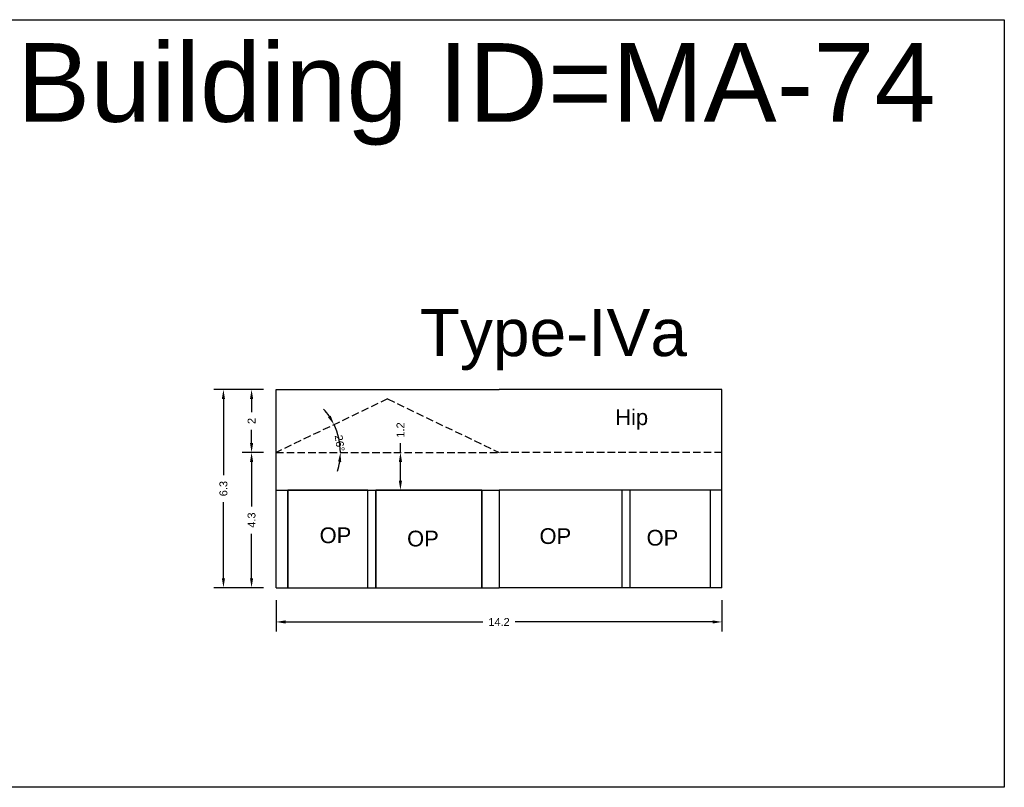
# Model space of a CAD drawing. Header units: metres. Extents: x 3416649 to 3417100, y -6712966 to -6712690.
# Tile 11 of 72: x 3416783 to 3416814, y -6712966 to -6712941. Entities that reach past the tile are written whole.
import ezdxf

# ---------------------------------------------------------------- set-up
doc = ezdxf.new("R2010")
doc.units = ezdxf.units.M
doc.linetypes.add('ACAD_ISO02W100', pattern=[15, 12, -3])
doc.layers.add('Dotted', color=7, linetype='ACAD_ISO02W100', plot=False)
doc.styles.get("Standard").update_dxf_attribs({"font": 'arial.ttf'})
doc.dimstyles.new('ISO-25', dxfattribs={"dimtxt": 0.25, "dimasz": 0.3, "dimexe": 0.3, "dimexo": 0.4, "dimgap": 0.2, "dimtad": 0, "dimdec": 1, "dimdsep": 46, "dimtxsty": 'Standard', "dimcen": 2.5, "dimadec": 0, "dimazin": 0, "dimtfac": 1, "dimtdec": 1, "dimtmove": 0, "dimatfit": 3, "dimfxl": 1, "dimarcsym": 0})

# ---------------------------------------------------------------- blocks, each defined once
blk = doc.blocks.new('*D613')
at = {"color": 0, "lineweight": -2, "transparency": 16777216}
for start, end in [(34.0347, 42.4495), (0, 25.62), (343.1705, 351.5853)]:
    blk.add_arc((3416791.148, -6712955.031), 2.045, start, end, dxfattribs=at)
at = {"color": 0, "transparency": 16777216}
for points in [[(3416792.886, -6712953.862), (3416792.799, -6712953.912), (3416792.991, -6712954.147)], [(3416793.121, -6712955.327), (3416793.22, -6712955.334), (3416793.192, -6712955.031)]]:
    blk.add_solid(points, dxfattribs=at)
at = {"layer": 'Defpoints', "color": 0, "transparency": 16777216}
for p in [(3416794.693, -6712953.331), (3416793.102, -6712954.431), (3416791.148, -6712955.031), (3416791.148, -6712955.031), (3416798.238, -6712955.031)]:
    blk.add_point(p, dxfattribs=at)
at = {"color": 0, "transparency": 16777216, "insert": (3416793.171, -6712954.736), "char_height": 0.25, "attachment_point": 5, "rotation": 278.3144}
blk.add_mtext('26°', dxfattribs=at)
blk = doc.blocks.new('*D614')
at = {"color": 0, "lineweight": -2, "transparency": 16777216}
for p, q in [((3416790.748, -6712955.031), (3416790.069, -6712955.031)), ((3416790.369, -6712955.331), (3416790.369, -6712956.749)), ((3416790.369, -6712959.031), (3416790.369, -6712957.614)), ((3416790.748, -6712959.331), (3416790.069, -6712959.331))]:
    blk.add_line(p, q, dxfattribs=at)
at = {"color": 0, "transparency": 16777216}
for points in [[(3416790.319, -6712955.331), (3416790.419, -6712955.331), (3416790.369, -6712955.031)], [(3416790.319, -6712959.031), (3416790.419, -6712959.031), (3416790.369, -6712959.331)]]:
    blk.add_solid(points, dxfattribs=at)
at = {"layer": 'Defpoints', "color": 0, "transparency": 16777216}
for p in [(3416790.369, -6712955.031), (3416791.148, -6712955.031), (3416791.148, -6712959.331)]:
    blk.add_point(p, dxfattribs=at)
at = {"color": 0, "transparency": 16777216, "insert": (3416790.369, -6712957.181), "char_height": 0.25, "attachment_point": 5, "rotation": 90}
blk.add_mtext('4.3', dxfattribs=at)
blk = doc.blocks.new('*D615')
at = {"color": 0, "lineweight": -2, "transparency": 16777216}
for p, q in [((3416795.103, -6712955.031), (3416795.103, -6712954.731)), ((3416794.767, -6712955.031), (3416794.803, -6712955.031)), ((3416795.103, -6712955.931), (3416795.103, -6712955.331)), ((3416794.767, -6712956.231), (3416794.803, -6712956.231))]:
    blk.add_line(p, q, dxfattribs=at)
at = {"color": 0, "transparency": 16777216}
for points in [[(3416795.053, -6712955.331), (3416795.153, -6712955.331), (3416795.103, -6712955.031)], [(3416795.053, -6712955.931), (3416795.153, -6712955.931), (3416795.103, -6712956.231)]]:
    blk.add_solid(points, dxfattribs=at)
at = {"layer": 'Defpoints', "color": 0, "transparency": 16777216}
for p in [(3416795.103, -6712955.031), (3416795.167, -6712955.031), (3416795.167, -6712956.231)]:
    blk.add_point(p, dxfattribs=at)
at = {"color": 0, "transparency": 16777216, "insert": (3416795.103, -6712954.317), "char_height": 0.25, "attachment_point": 5, "rotation": 90}
blk.add_mtext('1.2', dxfattribs=at)
blk = doc.blocks.new('*D616')
at = {"color": 0, "lineweight": -2, "transparency": 16777216}
for p, q in [((3416790.748, -6712953.031), (3416790.069, -6712953.031)), ((3416790.369, -6712953.331), (3416790.369, -6712953.749)), ((3416790.369, -6712954.731), (3416790.369, -6712954.314)), ((3416790.748, -6712955.031), (3416790.069, -6712955.031))]:
    blk.add_line(p, q, dxfattribs=at)
at = {"color": 0, "transparency": 16777216}
for points in [[(3416790.319, -6712953.331), (3416790.419, -6712953.331), (3416790.369, -6712953.031)], [(3416790.319, -6712954.731), (3416790.419, -6712954.731), (3416790.369, -6712955.031)]]:
    blk.add_solid(points, dxfattribs=at)
at = {"layer": 'Defpoints', "color": 0, "transparency": 16777216}
for p in [(3416790.369, -6712953.031), (3416791.148, -6712953.031), (3416791.148, -6712955.031)]:
    blk.add_point(p, dxfattribs=at)
at = {"color": 0, "transparency": 16777216, "insert": (3416790.369, -6712954.031), "char_height": 0.25, "attachment_point": 5, "rotation": 90}
blk.add_mtext('2', dxfattribs=at)
blk = doc.blocks.new('*D617')
at = {"color": 0, "lineweight": -2, "transparency": 16777216}
for p, q in [((3416791.148, -6712959.731), (3416791.148, -6712960.719)), ((3416805.328, -6712959.731), (3416805.328, -6712960.719)), ((3416791.448, -6712960.419), (3416797.726, -6712960.419)), ((3416805.028, -6712960.419), (3416798.75, -6712960.419))]:
    blk.add_line(p, q, dxfattribs=at)
at = {"color": 0, "transparency": 16777216}
for points in [[(3416791.448, -6712960.369), (3416791.448, -6712960.469), (3416791.148, -6712960.419)], [(3416805.028, -6712960.369), (3416805.028, -6712960.469), (3416805.328, -6712960.419)]]:
    blk.add_solid(points, dxfattribs=at)
at = {"layer": 'Defpoints', "color": 0, "transparency": 16777216}
for p in [(3416791.148, -6712959.331), (3416805.328, -6712959.331), (3416805.328, -6712960.419)]:
    blk.add_point(p, dxfattribs=at)
at = {"color": 0, "transparency": 16777216, "insert": (3416798.238, -6712960.419), "char_height": 0.25, "attachment_point": 5}
blk.add_mtext('14.2', dxfattribs=at)
blk = doc.blocks.new('*D618')
at = {"color": 0, "lineweight": -2, "transparency": 16777216}
for p, q in [((3416790.748, -6712953.031), (3416789.174, -6712953.031)), ((3416789.474, -6712953.331), (3416789.474, -6712955.753)), ((3416789.474, -6712959.031), (3416789.474, -6712956.61)), ((3416790.748, -6712959.331), (3416789.174, -6712959.331))]:
    blk.add_line(p, q, dxfattribs=at)
at = {"color": 0, "transparency": 16777216}
for points in [[(3416789.424, -6712953.331), (3416789.524, -6712953.331), (3416789.474, -6712953.031)], [(3416789.424, -6712959.031), (3416789.524, -6712959.031), (3416789.474, -6712959.331)]]:
    blk.add_solid(points, dxfattribs=at)
at = {"layer": 'Defpoints', "color": 0, "transparency": 16777216}
for p in [(3416789.474, -6712953.031), (3416791.148, -6712953.031), (3416791.148, -6712959.331)]:
    blk.add_point(p, dxfattribs=at)
at = {"color": 0, "transparency": 16777216, "insert": (3416789.474, -6712956.181), "char_height": 0.25, "attachment_point": 5, "rotation": 90}
blk.add_mtext('6.3', dxfattribs=at)

msp = doc.modelspace()

# ---------------------------------------------------------------- linework, layer by layer
for points in [[(3416779.342, -6712941.276), (3416814.306, -6712941.276), (3416814.306, -6712965.674), (3416779.342, -6712965.674)], [(3416794.068, -6712956.231), (3416791.518, -6712956.231), (3416791.518, -6712959.331), (3416794.068, -6712959.331)], [(3416797.688, -6712956.231), (3416794.318, -6712956.231), (3416794.318, -6712959.331), (3416797.688, -6712959.331)]]:
    msp.add_lwpolyline(points, close=True)
for points in [[(3416791.148, -6712959.331), (3416791.148, -6712953.031)], [(3416791.148, -6712953.031), (3416798.238, -6712953.031)], [(3416805.328, -6712953.031), (3416798.238, -6712953.031)], [(3416805.328, -6712959.331), (3416805.328, -6712953.031)], [(3416791.148, -6712956.231), (3416798.238, -6712956.231)], [(3416791.518, -6712959.331), (3416791.518, -6712956.231)], [(3416794.068, -6712959.331), (3416794.068, -6712956.231)], [(3416794.318, -6712959.331), (3416794.318, -6712956.231)], [(3416797.688, -6712956.231), (3416797.688, -6712959.331)], [(3416805.328, -6712956.231), (3416798.238, -6712956.231)], [(3416798.238, -6712956.231), (3416798.238, -6712959.331)], [(3416798.238, -6712956.231), (3416798.238, -6712959.331)], [(3416802.158, -6712959.331), (3416802.158, -6712956.231)], [(3416802.408, -6712959.331), (3416802.408, -6712956.231)], [(3416804.958, -6712959.331), (3416804.958, -6712956.231)], [(3416791.148, -6712959.331), (3416798.238, -6712959.331)], [(3416805.328, -6712959.331), (3416798.238, -6712959.331)]]:
    msp.add_lwpolyline(points)
at = {"layer": 'Dotted', "ltscale": 0.02}
for points in [[(3416794.693, -6712953.331), (3416791.148, -6712955.031)], [(3416794.693, -6712953.331), (3416798.238, -6712955.031)], [(3416791.148, -6712955.031), (3416798.238, -6712955.031)], [(3416805.328, -6712955.031), (3416798.238, -6712955.031)]]:
    msp.add_lwpolyline(points, dxfattribs=at)

# ---------------------------------------------------------------- texts
at = {"attachment_point": 1}
for s, width, heights, insert, char_height in [('Building ID=MA-74', 67.86454, [0.517], (3416782.905, -6712942.021), 2.5), ('Type-IVa ', 9.99112, [0.517], (3416795.717, -6712950.469), 1.5), ('Hip', 1.17554, [0], (3416801.932, -6712953.661), 0.5), ('OP', 1.17554, [0], (3416792.532, -6712957.414), 0.5), ('OP', 1.17554, [0], (3416795.314, -6712957.518), 0.5), ('OP', 1.17554, [0], (3416799.525, -6712957.44), 0.5), ('OP', 1.17554, [0], (3416802.931, -6712957.492), 0.5)]:
    msp.add_mtext_dynamic_manual_height_columns(s, width=width, gutter_width=12.5, heights=heights, dxfattribs=dict(at, insert=insert, char_height=char_height))

# ---------------------------------------------------------------- dimensions: what is measured, and where the dimension line sits
for base, p1, p2, picture, middle in [((3416789.474, -6712953.031), (3416791.148, -6712959.331), (3416791.148, -6712953.031), '*D618', (3416789.474, -6712956.181)), ((3416790.369, -6712953.031), (3416791.148, -6712955.031), (3416791.148, -6712953.031), '*D616', (3416790.369, -6712954.031)), ((3416795.103, -6712955.031), (3416795.167, -6712956.231), (3416795.167, -6712955.031), '*D615', (3416795.103, -6712954.317)), ((3416790.369, -6712955.031), (3416791.148, -6712959.331), (3416791.148, -6712955.031), '*D614', (3416790.369, -6712957.181))]:
    dim = msp.add_linear_dim(base=base, p1=p1, p2=p2, angle=90, dimstyle='ISO-25')
    dim.commit()
    dim.dimension.update_dxf_attribs({"geometry": picture, "text_midpoint": middle})
dim = msp.add_angular_dim_2l(base=(3416793.102, -6712954.431), line1=((3416791.148, -6712955.031), (3416798.238, -6712955.031)), line2=((3416794.693, -6712953.331), (3416791.148, -6712955.031)), dimstyle='ISO-25')
dim.commit()
dim.dimension.update_dxf_attribs({"geometry": '*D613', "text_midpoint": (3416793.171, -6712954.736), "dimtype": 162})
dim = msp.add_linear_dim(base=(3416805.328, -6712960.419), p1=(3416791.148, -6712959.331), p2=(3416805.328, -6712959.331), dimstyle='ISO-25')
dim.commit()
dim.dimension.update_dxf_attribs({"geometry": '*D617', "text_midpoint": (3416798.238, -6712960.419)})

doc.saveas('drawing.dxf')
